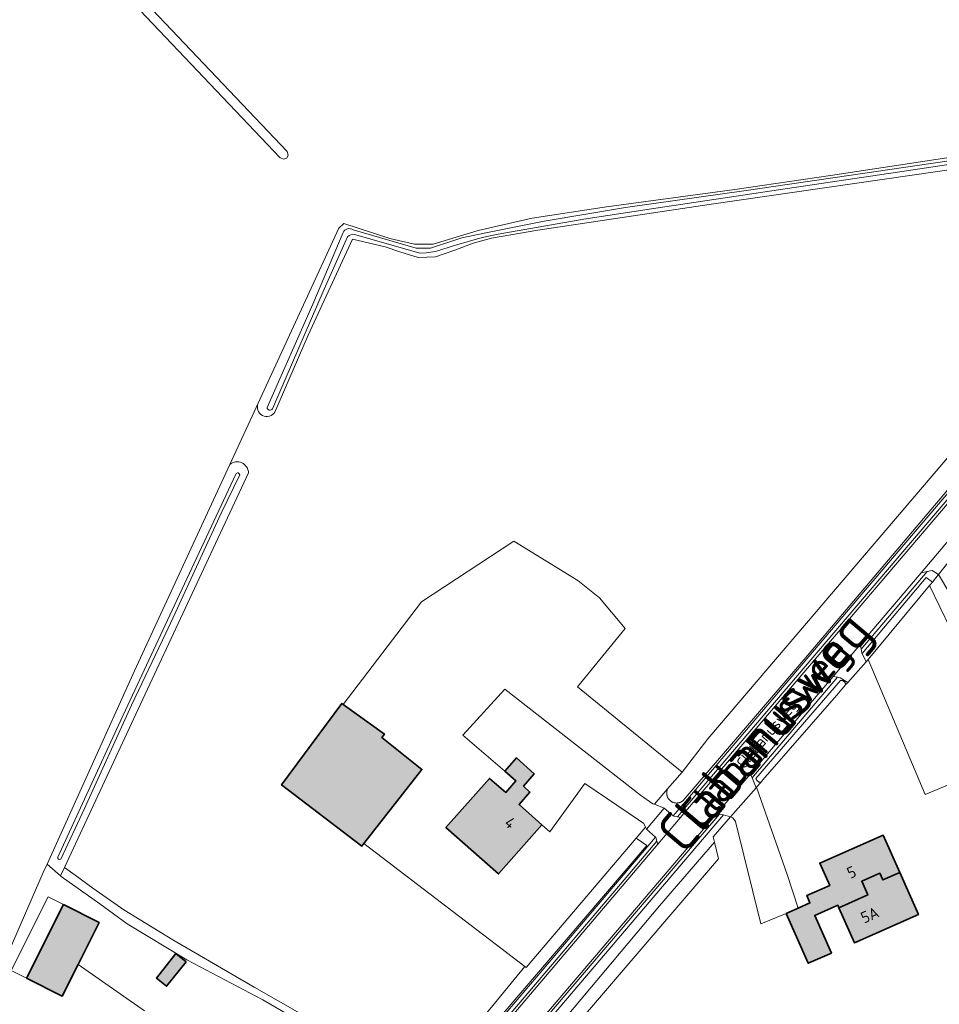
# Model space of a CAD drawing. Header units: metres. Extents: x 200031 to 204075, y 460125 to 464703.
# Tile 136 of 178: x 202812 to 202958, y 462741 to 462896. Entities that reach past the tile are written whole.
import ezdxf
from ezdxf.enums import TextEntityAlignment as Align

# ---------------------------------------------------------------- set-up
doc = ezdxf.new("R2010")
doc.units = ezdxf.units.M
doc.header["$LTSCALE"] = 2
for name, color, linetype, lineweight in [('B-WE-GR-GRAS-GV', 253, 'Continuous', 13), ('B-WE-OG-BEBOUWING-GV', 253, 'Continuous', 35), ('B-WE-OG-BEBOUWING-T18', 253, 'Continuous', 18), ('B-WE-OG-BEBOUWING_LUIFEL-GV', 253, 'Continuous', 18), ('B-WE-OG-TERREIN_CULTUURSCHEIDING-GV', 253, 'Continuous', 18), ('B-WE-OG-TERREIN_ERF-GV', 253, 'Continuous', 18), ('B-WE-OG-TERREIN_ONBEGROEID-GV', 253, 'Continuous', 18), ('B-WE-OG-TOPOGRAFIE-T18', 250, 'Continuous', 18), ('B-WE-OG-TOPOGRAFIE-T25_2000', 250, 'Continuous', 18), ('B-WE-OG-TOPOGRAFIE-T25_2500', 250, 'Continuous', 18), ('B-WE-OG-WATER-GV', 253, 'Continuous', 18), ('B-WE-OG-WATER_GREPPEL-GV', 253, 'Continuous', 18), ('B-WE-OG-WATER_SLOOT-GV', 253, 'Continuous', 18), ('B-WE-OG-WEG-GV', 253, 'Continuous', 18), ('B-WE-VH-VERHARDING_ASFALT-GV', 253, 'Continuous', 18), ('B-WE-VH-VERHARDING_BETON-A', 254, 'Continuous', 25), ('B-WE-VH-VERHARDING_BETONSTRAATSTEEN-GV', 253, 'Continuous', 18), ('B-WE-VH-VERHARDING_GRASBETONSTEEN-GV', 253, 'Continuous', 18)]:
    doc.layers.add(name, color=color, linetype=linetype, lineweight=lineweight)
doc.styles.add('NLCS-ISO-M1000-T18', font='NLCS-ISO.ttf', dxfattribs={"height": 1.8})
doc.styles.add('NLCS-ISO-M2000-T25', font='NLCS-ISO.ttf', dxfattribs={"height": 5})
doc.styles.add('NLCS-ISO-M2500-T25', font='NLCS-ISO.ttf', dxfattribs={"height": 6.25})

msp = doc.modelspace()

# ---------------------------------------------------------------- hatches: boundary and pattern name
at = {"layer": 'B-WE-VH-VERHARDING_BETON-A'}
h = msp.add_hatch(color=256, dxfattribs=at)
h.dxf.hatch_style = 1
h.paths.add_polyline_path([(202866.749, 462766.178), (202875.951, 462777.902), (202869.634, 462782.936), (202870.032, 462783.47), (202863.516, 462788.183), (202863.307, 462788.334), (202853.783, 462775.465), (202866.444, 462765.789)])
h = msp.add_hatch(color=256, dxfattribs=at)
h.dxf.hatch_style = 1
h.paths.add_polyline_path([(202894.874, 462769.144), (202891.308, 462772.358), (202893.022, 462774.335), (202892.002, 462775.28), (202893.687, 462777.186), (202890.876, 462779.724), (202889.028, 462777.645), (202890.811, 462776.096), (202889.217, 462774.271), (202886.624, 462776.48), (202879.752, 462768.733), (202888.065, 462761.397)])
h = msp.add_hatch(color=256, dxfattribs=at)
h.dxf.hatch_style = 1
h.paths.add_polyline_path([(202933.502, 462755.144), (202936.998, 462747.264), (202940.636, 462748.878), (202938, 462754.82), (202941.657, 462756.442), (202941.831, 462756.049), (202946.383, 462758.068), (202945.43, 462760.216), (202948.319, 462761.498), (202948.793, 462760.428), (202951.444, 462761.604), (202948.815, 462767.529), (202938.812, 462763.091), (202940.374, 462759.569), (202936.744, 462757.958), (202937.254, 462756.809), (202935.378, 462755.977)])
h = msp.add_hatch(color=256, dxfattribs=at)
h.dxf.hatch_style = 1
h.paths.add_polyline_path([(202951.444, 462761.604), (202948.793, 462760.428), (202948.319, 462761.498), (202945.43, 462760.216), (202946.383, 462758.068), (202941.831, 462756.049), (202944.29, 462750.499), (202954.384, 462754.977)])
h = msp.add_hatch(color=256, dxfattribs=at)
h.dxf.hatch_style = 1
h.paths.add_polyline_path([(202813.46, 462744.92), (202819.13, 462742.07), (202821.64, 462747.069), (202824.97, 462753.7), (202819.31, 462756.55)])
h = msp.add_hatch(color=256, dxfattribs=at)
h.dxf.hatch_style = 1
h.paths.add_polyline_path([(202838.7, 462747.49), (202837.09, 462748.78), (202834.01, 462744.93), (202835.62, 462743.64)])

# ---------------------------------------------------------------- linework, layer by layer
at = {"layer": 'B-WE-GR-GRAS-GV', "flags": 128}
msp.add_lwpolyline([(202854.834, 462875.025), (202854.628, 462874.553), (202854.145, 462874.371), (202853.561, 462874.574), (202709.497, 463026.224), (202709.312, 463026.806), (202709.518, 463027.279), (202710, 463027.461), (202710.585, 463027.257), (202854.649, 462875.607)], close=True, dxfattribs=at)
for points in [[(202832.109, 462739.726), (202821.64, 462747.069), (202819.13, 462742.07), (202813.46, 462744.92), (202809.698, 462746.811), (202816.133, 462761.599), (202816.732, 462762.922), (202830.553, 462793.481), (202845.608, 462826.121), (202850.076, 462835.808), (202862.832, 462863.464), (202863.623, 462864.188), (202870.89, 462861.814), (202874.753, 462860.963), (202877.751, 462860.96), (202880.139, 462861.69), (202884.844, 462863.088), (202893.341, 462865.023), (202905.091, 462866.84), (202925.403, 462869.599), (202940.474, 462871.819), (202976.183, 462877.238)], [(202876.83, 462728.002), (202892.216, 462746.738), (202866.749, 462766.178), (202866.444, 462765.789), (202853.783, 462775.465), (202863.307, 462788.334), (202863.516, 462788.183), (202875.862, 462804.387), (202890.496, 462814.004), (202900.602, 462807.786), (202903.99, 462805.008), (202908.056, 462800.206), (202900.512, 462790.938), (202917.058, 462777.469), (202921.141, 462782.741), (203001.498, 462877.032)], [(202976.008, 462875.109), (202921.357, 462867.234), (202894.237, 462863.152), (202886.938, 462861.894), (202884.052, 462861.099), (202881.146, 462860.008), (202878.079, 462858.962), (202875.337, 462858.848), (202872.464, 462859.732), (202870.144, 462860.513), (202864.977, 462861.734), (202857.97, 462846.552), (202852.734, 462834.4)], [(202850.076, 462835.808), (202845.608, 462826.121)], [(202848.551, 462824.773), (202830.745, 462786.624), (202819.472, 462762.375), (202821.17, 462761.175), (202823.966, 462759.143), (202828.876, 462755.718), (202836.597, 462750.985), (202849.436, 462743.472), (202864.223, 462735.038), (202873.003, 462730.138), (202876.83, 462728.002)], [(202959.42, 462800.227), (202956.165, 462807.001), (202946.458, 462795.261), (202955.451, 462773.938), (202959.605, 462775.664)]]:
    msp.add_lwpolyline(points, dxfattribs=at)
at = {"layer": 'B-WE-GR-GRAS-GV'}
for points in [[(202852.734, 462834.4, -0.9223973), (202850.076, 462835.808)], [(202845.608, 462826.121, -0.62227), (202848.551, 462824.773)]]:
    msp.add_lwpolyline(points, format="xyb", dxfattribs=at)
at = {"layer": 'B-WE-OG-BEBOUWING-GV', "flags": 128}
for points in [[(202866.749, 462766.178), (202875.951, 462777.902), (202869.634, 462782.936), (202870.032, 462783.47), (202863.516, 462788.183), (202863.307, 462788.334), (202853.783, 462775.465), (202866.444, 462765.789)], [(202894.874, 462769.144), (202891.308, 462772.358), (202893.022, 462774.335), (202892.002, 462775.28), (202893.687, 462777.186), (202890.876, 462779.724), (202889.028, 462777.645), (202890.811, 462776.096), (202889.217, 462774.271), (202886.624, 462776.48), (202879.752, 462768.733), (202888.065, 462761.397)], [(202933.502, 462755.144), (202936.998, 462747.264), (202940.636, 462748.878), (202938, 462754.82), (202941.657, 462756.442), (202941.831, 462756.049), (202946.383, 462758.068), (202945.43, 462760.216), (202948.319, 462761.498), (202948.793, 462760.428), (202951.444, 462761.604), (202948.815, 462767.529), (202938.812, 462763.091), (202940.374, 462759.569), (202936.744, 462757.958), (202937.254, 462756.809), (202935.378, 462755.977)], [(202951.444, 462761.604), (202948.793, 462760.428), (202948.319, 462761.498), (202945.43, 462760.216), (202946.383, 462758.068), (202941.831, 462756.049), (202944.29, 462750.499), (202954.384, 462754.977)], [(202813.46, 462744.92), (202819.13, 462742.07), (202821.64, 462747.069), (202824.97, 462753.7), (202819.31, 462756.55)], [(202838.7, 462747.49), (202837.09, 462748.78), (202834.01, 462744.93), (202835.62, 462743.64)]]:
    msp.add_lwpolyline(points, close=True, dxfattribs=at)
at = {"layer": 'B-WE-OG-BEBOUWING_LUIFEL-GV', "flags": 128}
msp.add_lwpolyline([(202816.898, 462757.763), (202811.043, 462746.123), (202813.46, 462744.92), (202819.31, 462756.55)], close=True, dxfattribs=at)
at = {"layer": 'B-WE-OG-TERREIN_CULTUURSCHEIDING-GV', "flags": 128}
for points in [[(202960.157, 462823.432), (202936.296, 462795.213), (202917.207, 462772.966), (202917.146, 462772.916), (202917.082, 462772.87), (202917.015, 462772.826), (202916.947, 462772.786), (202916.876, 462772.75), (202916.804, 462772.717), (202916.731, 462772.688), (202916.656, 462772.663), (202916.579, 462772.641), (202916.502, 462772.624), (202916.424, 462772.61), (202916.346, 462772.6), (202916.267, 462772.594), (202916.187, 462772.593), (202916.108, 462772.595), (202916.029, 462772.601), (202915.951, 462772.611), (202915.873, 462772.625), (202915.796, 462772.643), (202915.72, 462772.665), (202915.645, 462772.691), (202915.571, 462772.72), (202915.499, 462772.754), (202915.429, 462772.79), (202915.361, 462772.83), (202915.295, 462772.874), (202915.231, 462772.921), (202915.169, 462772.971), (202915.111, 462773.024), (202915.055, 462773.08), (202915.002, 462773.139), (202914.952, 462773.2), (202914.905, 462773.264), (202914.861, 462773.33), (202914.821, 462773.398), (202914.784, 462773.469), (202914.751, 462773.541), (202914.721, 462773.614), (202914.696, 462773.689), (202914.674, 462773.765), (202914.656, 462773.842), (202914.641, 462773.92), (202914.631, 462773.999), (202914.625, 462774.078), (202914.623, 462774.157), (202914.625, 462774.236), (202914.63, 462774.315), (202914.64, 462774.394), (202914.654, 462774.472), (202914.671, 462774.549), (202914.693, 462774.625), (202914.718, 462774.7), (202914.747, 462774.774), (202914.766, 462774.815), (202912.67, 462772.389), (202914.243, 462771.762), (202915.662, 462770.551), (202919.159, 462774.681), (202943.907, 462803.8), (202973.301, 462838.334)], [(202895.058, 462734.379), (202913.48, 462756.352), (202922.161, 462766.399), (202921.96, 462767.245), (202924.715, 462770.396), (202923.608, 462770.705), (202885.081, 462725.482)], [(202882.386, 462731.312), (202907.423, 462760.82), (202912.832, 462767.196), (202911.422, 462768.456), (202911.261, 462768.782), (202909.772, 462767.026), (202911.482, 462765.874), (202878.218, 462726.947)]]:
    msp.add_lwpolyline(points, dxfattribs=at)
for points in [[(202945.36, 462796.912), (202945.456, 462796.276), (202945.48, 462796.228), (202955.626, 462808.219), (202956.598, 462807.525), (202957.142, 462808.201), (202957.556, 462808.716), (202956.571, 462809.362), (202955.772, 462809.197)], [(202928.724, 462776.48), (202942.092, 462791.984), (202942.154, 462791.987), (202942.217, 462791.985), (202942.279, 462791.977), (202942.34, 462791.965), (202942.4, 462791.947), (202942.458, 462791.923), (202942.514, 462791.895), (202942.568, 462791.863), (202942.618, 462791.825), (202942.665, 462791.784), (202942.708, 462791.739), (202942.747, 462791.69), (202942.782, 462791.638), (202942.812, 462791.583), (202942.838, 462791.526), (202942.858, 462791.467), (202942.873, 462791.406), (202942.883, 462791.344), (202942.888, 462791.282), (202943.215, 462791.669), (202942.046, 462792.359), (202941.59, 462792.464), (202928.37, 462776.867), (202928.118, 462776.57), (202928.737, 462774.997), (202928.831, 462775.105), (202929.493, 462775.862), (202929.426, 462775.864), (202929.36, 462775.872), (202929.295, 462775.886), (202929.231, 462775.905), (202929.169, 462775.929), (202929.109, 462775.959), (202929.052, 462775.994), (202928.998, 462776.034), (202928.948, 462776.078), (202928.902, 462776.126), (202928.86, 462776.178), (202928.822, 462776.233), (202928.79, 462776.291), (202928.762, 462776.352), (202928.74, 462776.415)]]:
    msp.add_lwpolyline(points, close=True, dxfattribs=at)
at = {"layer": 'B-WE-OG-TERREIN_ERF-GV', "flags": 128}
for points in [[(202909.772, 462767.026), (202911.261, 462768.782), (202910.988, 462769.333), (202910.173, 462769.947), (202901.695, 462775.686), (202896.155, 462768.064), (202894.874, 462769.144), (202888.065, 462761.397), (202879.752, 462768.733), (202886.624, 462776.48), (202889.217, 462774.271), (202890.811, 462776.096), (202889.028, 462777.645), (202882.414, 462783.334), (202889.037, 462790.598), (202910.467, 462773.848), (202912.45, 462772.463), (202912.67, 462772.389), (202914.766, 462774.815), (202917.058, 462777.469), (202900.512, 462790.938), (202908.056, 462800.206), (202903.99, 462805.008), (202900.602, 462807.786), (202890.496, 462814.004), (202875.862, 462804.387), (202863.516, 462788.183), (202870.032, 462783.47), (202869.634, 462782.936), (202875.951, 462777.902), (202866.749, 462766.178), (202892.216, 462746.738), (202892.438, 462746.569)], [(202834.01, 462744.93), (202837.09, 462748.78), (202838.7, 462747.49), (202835.62, 462743.64)]]:
    msp.add_lwpolyline(points, close=True, dxfattribs=at)
for points in [[(202960.98, 462802.971), (202957.556, 462808.716), (202957.142, 462808.201), (202956.598, 462807.525), (202956.165, 462807.001), (202959.42, 462800.227)], [(202959.605, 462775.664), (202955.451, 462773.938), (202946.458, 462795.261), (202946.132, 462794.901), (202943.215, 462791.669), (202942.888, 462791.282), (202941.452, 462789.59), (202929.817, 462776.233), (202929.493, 462775.862), (202928.831, 462775.105), (202933.675, 462761.293), (202935.378, 462755.977), (202937.254, 462756.809), (202936.744, 462757.958), (202940.374, 462759.569), (202938.812, 462763.091), (202948.815, 462767.529), (202951.444, 462761.604), (202954.384, 462754.977), (202944.29, 462750.499), (202941.831, 462756.049), (202941.657, 462756.442), (202938, 462754.82), (202940.636, 462748.878), (202936.998, 462747.264), (202933.502, 462755.144), (202929.495, 462753.469), (202925.473, 462769.681), (202925.051, 462770.27), (202924.715, 462770.396), (202921.96, 462767.245), (202922.161, 462766.399), (202922.785, 462763.764), (202896.806, 462733.359)], [(202861.026, 462735.538), (202850.82, 462741.456), (202838.824, 462747.827), (202829.397, 462753.51), (202825.051, 462756.674), (202818.967, 462760.977), (202818.857, 462761.073), (202816.732, 462762.922), (202816.133, 462761.599), (202809.698, 462746.811), (202813.46, 462744.92), (202819.31, 462756.55), (202824.97, 462753.7), (202821.64, 462747.069), (202832.109, 462739.726)]]:
    msp.add_lwpolyline(points, dxfattribs=at)
at = {"layer": 'B-WE-OG-TERREIN_ONBEGROEID-GV', "flags": 128}
msp.add_lwpolyline([(202894.874, 462769.144), (202896.155, 462768.064), (202901.695, 462775.686), (202910.173, 462769.947), (202910.988, 462769.333), (202911.261, 462768.782), (202911.422, 462768.456), (202914.243, 462771.762), (202912.67, 462772.389), (202912.45, 462772.463), (202910.467, 462773.848), (202889.037, 462790.598), (202882.414, 462783.334), (202889.028, 462777.645), (202890.876, 462779.724), (202893.687, 462777.186), (202892.002, 462775.28), (202893.022, 462774.335), (202891.308, 462772.358)], close=True, dxfattribs=at)
at = {"layer": 'B-WE-OG-WATER-GV', "flags": 128}
for points in [[(202846.555, 462824.574), (202836.107, 462802.275), (202828, 462784.905), (202818.429, 462764.016)], [(202835.469, 462799.425), (202837.318, 462803.405), (202844.226, 462818.41), (202847.167, 462824.459)], [(202818.896, 462763.704), (202822.658, 462771.73), (202830.073, 462788.058), (202835.469, 462799.425)]]:
    msp.add_lwpolyline(points, dxfattribs=at)
at = {"layer": 'B-WE-OG-WATER-GV'}
for points in [[(202847.167, 462824.459, 0.8122727), (202846.555, 462824.574)], [(202818.429, 462764.016, 0.6755778), (202818.896, 462763.704)]]:
    msp.add_lwpolyline(points, format="xyb", dxfattribs=at)
at = {"layer": 'B-WE-OG-WATER_GREPPEL-GV', "flags": 128}
for points in [[(202710.585, 463027.257), (202710, 463027.461), (202709.518, 463027.279), (202709.312, 463026.806), (202709.497, 463026.224), (202853.561, 462874.574), (202854.145, 462874.371), (202854.628, 462874.553), (202854.834, 462875.025), (202854.649, 462875.607)], [(202956.165, 462807.001), (202956.598, 462807.525), (202955.626, 462808.219), (202945.48, 462796.228), (202946.132, 462794.901), (202946.458, 462795.261)], [(202928.724, 462776.48), (202928.74, 462776.415), (202928.762, 462776.352), (202928.79, 462776.291), (202928.822, 462776.233), (202928.86, 462776.178), (202928.902, 462776.126), (202928.948, 462776.078), (202928.998, 462776.034), (202929.052, 462775.994), (202929.109, 462775.959), (202929.169, 462775.929), (202929.231, 462775.905), (202929.295, 462775.886), (202929.36, 462775.872), (202929.426, 462775.864), (202929.493, 462775.862), (202929.817, 462776.233), (202941.452, 462789.59), (202942.888, 462791.282), (202942.883, 462791.344), (202942.873, 462791.406), (202942.858, 462791.467), (202942.838, 462791.526), (202942.812, 462791.583), (202942.782, 462791.638), (202942.747, 462791.69), (202942.708, 462791.739), (202942.665, 462791.784), (202942.618, 462791.825), (202942.568, 462791.863), (202942.514, 462791.895), (202942.458, 462791.923), (202942.4, 462791.947), (202942.34, 462791.965), (202942.279, 462791.977), (202942.217, 462791.985), (202942.154, 462791.987), (202942.092, 462791.984)]]:
    msp.add_lwpolyline(points, close=True, dxfattribs=at)
for points in [[(203001.498, 462877.032), (202921.141, 462782.741), (202917.058, 462777.469), (202914.766, 462774.815), (202914.747, 462774.774), (202914.718, 462774.7), (202914.693, 462774.625), (202914.671, 462774.549), (202914.654, 462774.472), (202914.64, 462774.394), (202914.63, 462774.315), (202914.625, 462774.236), (202914.623, 462774.157), (202914.625, 462774.078), (202914.631, 462773.999), (202914.641, 462773.92), (202914.656, 462773.842), (202914.674, 462773.765), (202914.696, 462773.689), (202914.721, 462773.614), (202914.751, 462773.541), (202914.784, 462773.469), (202914.821, 462773.398), (202914.861, 462773.33), (202914.905, 462773.264), (202914.952, 462773.2), (202915.002, 462773.139), (202915.055, 462773.08), (202915.111, 462773.024), (202915.169, 462772.971), (202915.231, 462772.921), (202915.295, 462772.874), (202915.361, 462772.83), (202915.429, 462772.79), (202915.499, 462772.754), (202915.571, 462772.72), (202915.645, 462772.691), (202915.72, 462772.665), (202915.796, 462772.643), (202915.873, 462772.625), (202915.951, 462772.611), (202916.029, 462772.601), (202916.108, 462772.595), (202916.187, 462772.593), (202916.267, 462772.594), (202916.346, 462772.6), (202916.424, 462772.61), (202916.502, 462772.624), (202916.579, 462772.641), (202916.656, 462772.663), (202916.731, 462772.688), (202916.804, 462772.717), (202916.876, 462772.75), (202916.947, 462772.786), (202917.015, 462772.826), (202917.082, 462772.87), (202917.146, 462772.916), (202917.207, 462772.966), (202936.296, 462795.213), (202960.157, 462823.432)], [(202878.218, 462726.947), (202911.482, 462765.874), (202909.772, 462767.026), (202892.438, 462746.569), (202892.216, 462746.738), (202876.83, 462728.002)], [(202896.806, 462733.359), (202922.785, 462763.764), (202922.161, 462766.399), (202913.48, 462756.352), (202895.058, 462734.379)], [(202864.223, 462735.038), (202849.436, 462743.472), (202836.597, 462750.985), (202828.876, 462755.718), (202823.966, 462759.143), (202821.17, 462761.175), (202819.472, 462762.375), (202818.857, 462761.073), (202818.967, 462760.977), (202825.051, 462756.674), (202829.397, 462753.51), (202838.824, 462747.827), (202850.82, 462741.456), (202861.026, 462735.538)]]:
    msp.add_lwpolyline(points, dxfattribs=at)
at = {"layer": 'B-WE-OG-WATER_SLOOT-GV', "flags": 128}
for points in [[(202865.079, 462863.225), (202875.062, 462860.29), (202875.932, 462860.293), (202877.279, 462860.319), (202882.243, 462861.951), (202886.059, 462862.751), (202895.26, 462864.599), (202908.097, 462866.728), (202927.181, 462869.442), (202963.578, 462874.727), (202993.245, 462879.257), (203002.751, 462880.715), (203004.964, 462880.797)], [(203004.964, 462880.797), (203002.751, 462880.715), (202993.245, 462879.257), (202963.578, 462874.727), (202927.181, 462869.442), (202908.097, 462866.728), (202895.26, 462864.599), (202886.059, 462862.751), (202882.243, 462861.951), (202877.279, 462860.319), (202875.932, 462860.293), (202875.062, 462860.29), (202865.079, 462863.225)], [(203004.981, 462879.815), (203003.302, 462879.998), (203002.704, 462879.992), (202978.868, 462876.495), (202951.077, 462872.305), (202932.259, 462869.546), (202912.199, 462866.523), (202901.512, 462864.905), (202888.006, 462862.494), (202885.452, 462862.016), (202881.077, 462860.723), (202878.088, 462859.794), (202876.606, 462859.551), (202875.599, 462859.541), (202869.175, 462861.365), (202865.311, 462862.48)], [(202901.512, 462864.905), (202912.199, 462866.523), (202932.259, 462869.546), (202951.077, 462872.305), (202978.868, 462876.495), (203002.704, 462879.992), (203003.302, 462879.998), (203004.981, 462879.815)], [(202976.183, 462877.238), (202940.474, 462871.819), (202925.403, 462869.599), (202905.091, 462866.84), (202893.341, 462865.023), (202884.844, 462863.088), (202880.139, 462861.69), (202877.751, 462860.96), (202874.753, 462860.963), (202870.89, 462861.814), (202863.623, 462864.188), (202862.832, 462863.464), (202850.076, 462835.808)], [(202852.734, 462834.4), (202857.97, 462846.552), (202864.977, 462861.734), (202870.144, 462860.513), (202872.464, 462859.732), (202875.337, 462858.848), (202878.079, 462858.962), (202881.146, 462860.008), (202884.052, 462861.099), (202886.938, 462861.894), (202894.237, 462863.152), (202921.357, 462867.234), (202976.008, 462875.109)], [(202865.311, 462862.48), (202869.175, 462861.365), (202875.599, 462859.541), (202876.606, 462859.551), (202878.088, 462859.794), (202881.077, 462860.723), (202885.452, 462862.016), (202888.006, 462862.494), (202901.512, 462864.905)], [(202851.486, 462835.12), (202858.736, 462851.469), (202863.506, 462862.806)], [(202863.506, 462862.806), (202858.736, 462851.469), (202851.486, 462835.12)], [(202864.211, 462862.104), (202860.514, 462853.825), (202852.342, 462834.903)], [(202852.342, 462834.903), (202860.514, 462853.825), (202864.211, 462862.104)], [(202845.608, 462826.121), (202830.553, 462793.481), (202816.732, 462762.922), (202818.857, 462761.073), (202819.472, 462762.375), (202830.745, 462786.624), (202848.551, 462824.773)], [(202818.429, 462764.016), (202828, 462784.905), (202836.107, 462802.275), (202846.555, 462824.574)], [(202847.167, 462824.459), (202844.226, 462818.41), (202837.318, 462803.405), (202835.469, 462799.425), (202830.073, 462788.058), (202822.658, 462771.73), (202818.896, 462763.704)]]:
    msp.add_lwpolyline(points, dxfattribs=at)
at = {"layer": 'B-WE-OG-WATER_SLOOT-GV'}
for points in [[(202863.506, 462862.806, -0.4456887), (202865.079, 462863.225)], [(202865.079, 462863.225, 0.4456887), (202863.506, 462862.806)], [(202865.311, 462862.48, 0.2698371), (202864.211, 462862.104)], [(202864.211, 462862.104, -0.2698371), (202865.311, 462862.48)], [(202850.076, 462835.808, 0.9223973), (202852.734, 462834.4)], [(202852.342, 462834.903, -0.7014503), (202851.486, 462835.12)], [(202851.486, 462835.12, 0.7014503), (202852.342, 462834.903)], [(202848.551, 462824.773, 0.62227), (202845.608, 462826.121)], [(202846.555, 462824.574, -0.8122727), (202847.167, 462824.459)], [(202818.896, 462763.704, -0.6755778), (202818.429, 462764.016)]]:
    msp.add_lwpolyline(points, format="xyb", dxfattribs=at)
at = {"layer": 'B-WE-OG-WEG-GV', "flags": 128}
for points in [[(202915.662, 462770.551), (202915.724, 462770.498), (202916.317, 462770.396), (202919.617, 462774.293), (202944.364, 462803.411), (202973.759, 462837.946), (202997.169, 462865.577), (203001.588, 462870.807), (203001.497, 462871.621), (203001.13, 462871.194), (202996.711, 462865.965), (202973.301, 462838.334), (202943.907, 462803.8), (202919.159, 462774.681)], [(202945.36, 462796.912), (202955.772, 462809.197), (202954.818, 462808.999), (202945.242, 462797.7)], [(202928.37, 462776.867), (202941.59, 462792.464), (202940.931, 462792.615), (202927.913, 462777.255), (202927.869, 462777.203), (202928.118, 462776.57)], [(202881.501, 462720.632), (202885.396, 462725.202), (202885.081, 462725.482), (202923.608, 462770.705), (202923.565, 462770.717), (202922.945, 462770.851), (202884.243, 462725.424), (202884.558, 462725.144), (202881.409, 462721.449), (202881.093, 462721.685), (202844.308, 462678.553), (202844.503, 462677.858), (202881.185, 462720.868)], [(202878.666, 462726.018), (202882.843, 462730.923), (202907.881, 462760.432), (202913.079, 462766.56), (202912.9, 462767.136), (202912.832, 462767.196), (202907.423, 462760.82), (202882.386, 462731.312), (202877.932, 462726.082)]]:
    msp.add_lwpolyline(points, close=True, dxfattribs=at)
at = {"layer": 'B-WE-VH-VERHARDING_ASFALT-GV', "flags": 128}
for points in [[(203006.15, 462868.109), (203005.997, 462868.245), (203002.513, 462871.27), (202974.098, 462837.658), (202944.703, 462803.123), (202916.989, 462770.542), (202916.795, 462770.314), (202913.222, 462766.101), (202879.194, 462725.986), (202879.183, 462725.973), (202873.025, 462718.743), (202843.174, 462683.693), (202801.006, 462634.173), (202752.767, 462577.297), (202728.347, 462549.464)], [(202817.926, 462648.105), (202821.748, 462652.597), (202840.3, 462674.401), (202844.19, 462678.972), (202846.278, 462681.426), (202880.229, 462721.249), (202922.536, 462770.94), (202927.869, 462777.203), (202927.913, 462777.255), (202940.931, 462792.615), (202945.242, 462797.7), (202954.818, 462808.999), (202959.122, 462814.077), (202959.75, 462814.818), (202969.066, 462825.718), (202969.729, 462826.477), (202985.067, 462844.487), (202985.305, 462844.762), (202988.5, 462848.461), (202996.031, 462857.182), (202997.516, 462858.901), (202998.946, 462859.79), (203003.546, 462864.832), (203006.092, 462867.622)]]:
    msp.add_lwpolyline(points, dxfattribs=at)
at = {"layer": 'B-WE-VH-VERHARDING_BETONSTRAATSTEEN-GV', "flags": 128}
for points in [[(202957.969, 462809.231), (202960.311, 462812.142), (202959.462, 462812.825), (202959.185, 462813.121), (202959.179, 462813.216), (202959.122, 462814.077), (202954.818, 462808.999), (202955.772, 462809.197), (202956.571, 462809.362), (202957.556, 462808.716)], [(202957.969, 462809.231), (202957.556, 462808.716), (202960.98, 462802.971), (202962.764, 462805.128), (202969.633, 462798.014), (202973.55, 462802.82), (202960.526, 462812.41), (202960.311, 462812.142)], [(202945.36, 462796.912), (202945.242, 462797.7), (202940.931, 462792.615), (202941.59, 462792.464), (202942.046, 462792.359), (202943.215, 462791.669), (202946.132, 462794.901), (202945.48, 462796.228), (202945.456, 462796.276)], [(202927.869, 462777.203), (202922.536, 462770.94), (202922.945, 462770.851), (202923.565, 462770.717), (202923.608, 462770.705), (202924.715, 462770.396), (202928.737, 462774.997), (202928.118, 462776.57)], [(202935.378, 462755.977), (202933.675, 462761.293), (202928.831, 462775.105), (202928.737, 462774.997), (202924.715, 462770.396), (202925.051, 462770.27), (202925.473, 462769.681), (202929.495, 462753.469), (202933.502, 462755.144)], [(202912.9, 462767.136), (202913.079, 462766.56), (202913.222, 462766.101), (202916.795, 462770.314), (202916.317, 462770.396), (202915.724, 462770.498), (202915.662, 462770.551), (202914.243, 462771.762), (202911.422, 462768.456), (202912.832, 462767.196)]]:
    msp.add_lwpolyline(points, close=True, dxfattribs=at)
at = {"layer": 'B-WE-VH-VERHARDING_GRASBETONSTEEN-GV', "flags": 128}
for points in [[(202916.795, 462770.314), (202916.989, 462770.542), (202944.703, 462803.123), (202974.098, 462837.658), (203002.513, 462871.27), (203002.746, 462871.545), (203002.427, 462871.8), (203001.588, 462870.807), (202997.169, 462865.577), (202973.759, 462837.946), (202944.364, 462803.411), (202919.617, 462774.293), (202916.317, 462770.396)], [(202844.308, 462678.553), (202881.093, 462721.685), (202881.409, 462721.449), (202884.558, 462725.144), (202884.243, 462725.424), (202922.945, 462770.851), (202922.536, 462770.94), (202880.229, 462721.249), (202846.278, 462681.426), (202844.19, 462678.972)], [(202878.666, 462726.018), (202879.183, 462725.973), (202879.194, 462725.986), (202913.222, 462766.101), (202913.079, 462766.56), (202907.881, 462760.432), (202882.843, 462730.923)]]:
    msp.add_lwpolyline(points, close=True, dxfattribs=at)

# ---------------------------------------------------------------- texts
at = {"layer": 'B-WE-OG-BEBOUWING-T18', "style": 'NLCS-ISO-M1000-T18'}
for s, rotation, p in [('4', 318, (202889.913, 462769.473)), ('5', 23.9, (202943.826, 462761.651)), ('5A', 23.9, (202946.716, 462754.894))]:
    msp.add_text(s, height=1.8, rotation=rotation, dxfattribs=at).set_placement(p, align=Align.MIDDLE)
at = {"layer": 'B-WE-OG-TOPOGRAFIE-T18', "style": 'NLCS-ISO-M1000-T18'}
msp.add_text('Clabanusweg', height=1.8, rotation=49.8, dxfattribs=at).set_placement((202930.659, 462783.366), align=Align.MIDDLE)
at = {"layer": 'B-WE-OG-TOPOGRAFIE-T25_2000', "style": 'NLCS-ISO-M2000-T25'}
msp.add_text('Clabanusweg', height=5, rotation=49.8, dxfattribs=at).set_placement((202930.659, 462783.366), align=Align.MIDDLE)
at = {"layer": 'B-WE-OG-TOPOGRAFIE-T25_2500', "style": 'NLCS-ISO-M2500-T25'}
msp.add_text('Clabanusweg', height=6.25, rotation=49.8, dxfattribs=at).set_placement((202930.659, 462783.366), align=Align.MIDDLE)

doc.saveas('drawing.dxf')
